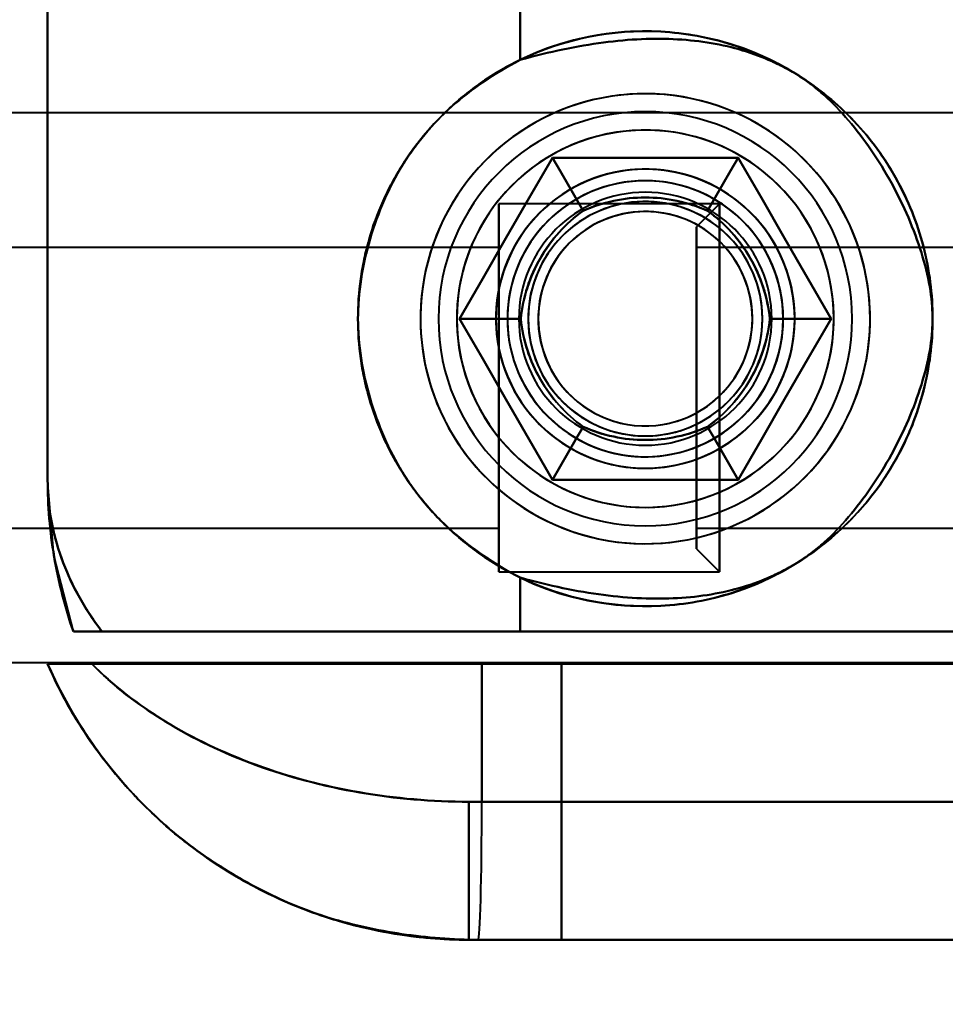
# Model space of a CAD drawing. Header units: millimetres. Extents: x -1321 to 1388, y -120 to 1267.
# Tile 22 of 88: x -445 to -425, y 250 to 271. Entities that reach past the tile are written whole.
import ezdxf

# ---------------------------------------------------------------- set-up
doc = ezdxf.new("R2010")
doc.units = ezdxf.units.MM
for name, color, linetype, lineweight in [('A-ANNO-DIMS', 211, 'Continuous', 30), ('A-ANNO-DIMS-20', 211, 'Continuous', 30), ('G-IMPT', 8, 'Continuous', 40)]:
    doc.layers.add(name, color=color, linetype=linetype, lineweight=lineweight)
doc.styles.add('Arial_1', font='arial.ttf', dxfattribs={"height": 60})
doc.dimstyles.new('Linéaire', dxfattribs={"dimscale": 304.8, "dimtxt": 61.215564, "dimasz": 0.131234, "dimexe": 0.131234, "dimexo": 0.131234, "dimgap": 0.131234, "dimtad": 1, "dimdec": 0, "dimzin": 0, "dimdsep": 46, "dimtxsty": 'Arial_1', "dimblk1": 'OBLIQUE', "dimblk2": 'OBLIQUE', "dimsah": 1, "dimcen": 0.09, "dimazin": 0, "dimtfac": 1, "dimtdec": 4, "dimtix": 1, "dimtmove": 0, "dimatfit": 3, "dimfxl": 1, "dimtvp": 1, "dimtfill": 1, "dimtolj": 1, "dimtzin": 0, "dimarcsym": 2})

# ---------------------------------------------------------------- blocks, each defined once
blk = doc.blocks.new('NEXA 1500 CALQUES_dwg-769064-Droite')
at = {"layer": 'G-IMPT'}
for p, q in [((-444.165, 271.672), (-444.165, 261.372)), ((-422.85, 269.347), (-455.5, 269.347)), ((-422.85, 269.347), (-455.5, 269.347)), ((-429.55, 267.372), (-434.35, 267.372)), ((-429.55, 267.372), (-434.35, 267.372)), ((-434.35, 267.372), (-434.35, 267.241)), ((-434.35, 267.372), (-434.35, 259.504)), ((-434.35, 267.372), (-434.35, 259.504)), ((-434.35, 259.372), (-434.35, 267.372)), ((-434.35, 259.372), (-434.35, 267.372)), ((-434.35, 259.372), (-434.35, 267.372)), ((-434.35, 259.372), (-434.35, 267.372)), ((-429.55, 267.372), (-430.05, 266.872)), ((-429.55, 267.372), (-430.05, 266.872)), ((-429.55, 259.504), (-429.55, 267.372)), ((-429.55, 263.372), (-429.55, 267.372)), ((-429.55, 267.372), (-429.55, 259.504)), ((-429.55, 267.372), (-429.55, 263.372)), ((-434.35, 267.241), (-434.35, 259.372)), ((-434.35, 267.241), (-434.35, 259.372)), ((-429.55, 263.372), (-429.55, 267.241)), ((-429.55, 259.372), (-429.55, 267.241)), ((-429.55, 267.241), (-429.55, 263.372)), ((-429.55, 267.241), (-429.55, 259.372)), ((-430.05, 259.987), (-430.05, 266.872)), ((-430.05, 259.987), (-430.05, 266.872)), ((-430.05, 266.872), (-430.05, 259.987)), ((-430.05, 266.872), (-430.05, 259.987)), ((-430.05, 259.872), (-430.05, 266.757)), ((-430.05, 259.872), (-430.05, 266.757)), ((-430.05, 266.757), (-430.05, 259.872)), ((-430.05, 266.757), (-430.05, 259.872)), ((-434.35, 266.422), (-451.05, 266.422)), ((-434.35, 266.422), (-451.05, 266.422)), ((-434.35, 266.422), (-434.35, 260.322)), ((-434.35, 266.422), (-434.35, 260.322)), ((-434.35, 266.422), (-434.35, 260.322)), ((-434.35, 266.422), (-434.35, 260.322)), ((-434.35, 260.422), (-434.35, 266.422)), ((-434.35, 266.322), (-434.35, 266.422)), ((-434.35, 260.422), (-434.35, 266.422)), ((-434.35, 260.322), (-434.35, 266.322)), ((-434.35, 260.322), (-434.35, 266.322)), ((-420.05, 266.422), (-430.05, 266.422)), ((-420.05, 266.422), (-430.05, 266.422)), ((-430.05, 262.597), (-430.05, 266.422)), ((-430.05, 262.597), (-430.05, 266.422)), ((-430.05, 266.422), (-430.05, 264.147)), ((-430.05, 266.422), (-430.05, 260.422)), ((-430.05, 266.322), (-430.05, 260.322)), ((-430.05, 266.322), (-430.05, 262.597)), ((-430.05, 260.322), (-430.05, 264.147)), ((-430.05, 260.322), (-430.05, 264.147)), ((-430.05, 264.147), (-430.05, 260.422)), ((-429.55, 259.372), (-429.55, 263.372)), ((-429.55, 259.504), (-429.55, 263.372)), ((-429.55, 263.372), (-429.55, 259.372)), ((-429.55, 263.372), (-429.55, 259.504)), ((-430.05, 262.597), (-430.05, 260.322)), ((-451.05, 260.322), (-434.35, 260.322)), ((-451.05, 260.322), (-434.35, 260.322)), ((-434.35, 260.322), (-434.35, 260.422)), ((-430.05, 260.322), (-420.05, 260.322)), ((-430.05, 260.322), (-420.05, 260.322)), ((-430.05, 259.872), (-429.55, 259.372)), ((-430.05, 259.872), (-429.55, 259.372)), ((-434.35, 259.504), (-434.35, 259.372)), ((-434.35, 259.372), (-429.55, 259.372)), ((-434.35, 259.372), (-429.55, 259.372)), ((-433.887, 258.072), (-442.984, 258.072)), ((-433.887, 258.072), (-442.984, 258.072)), ((-442.984, 258.072), (-433.887, 258.072)), ((-442.984, 258.072), (-433.887, 258.072)), ((-419.165, 258.072), (-433.887, 258.072)), ((-419.165, 258.072), (-433.887, 258.072)), ((-433.887, 258.072), (-419.165, 258.072)), ((-433.887, 258.072), (-419.165, 258.072)), ((-455.5, 257.397), (-422.85, 257.397)), ((-455.5, 257.397), (-422.85, 257.397)), ((-432.985, 257.372), (-444.165, 257.372)), ((-432.985, 257.372), (-444.165, 257.372)), ((-444.165, 257.372), (-432.985, 257.372)), ((-444.165, 257.372), (-432.985, 257.372)), ((-443.207, 257.372), (-434.721, 257.372)), ((-434.721, 257.372), (-443.207, 257.372)), ((-443.207, 257.372), (-434.721, 257.372)), ((-434.721, 257.372), (-443.207, 257.372)), ((-434.721, 257.372), (-417, 257.372)), ((-417, 257.372), (-434.721, 257.372)), ((-434.721, 257.372), (-417, 257.372)), ((-417, 257.372), (-434.721, 257.372)), ((-434.721, 254.372), (-435, 254.372)), ((-434.721, 254.372), (-435, 254.372)), ((-435, 251.372), (-435, 254.372)), ((-435, 254.372), (-434.721, 254.372)), ((-435, 251.372), (-435, 254.372)), ((-435, 254.372), (-434.721, 254.372)), ((-402.288, 254.372), (-434.721, 254.372)), ((-402.288, 254.372), (-434.721, 254.372)), ((-434.721, 254.372), (-402.288, 254.372)), ((-434.721, 254.372), (-402.288, 254.372)), ((-434.805, 251.372), (-435, 251.372)), ((-435, 251.372), (-434.805, 251.372)), ((-434.805, 251.372), (-435, 251.372)), ((-432.985, 251.372), (-435, 251.372)), ((-434.805, 251.372), (-435, 251.372)), ((-432.985, 251.372), (-435, 251.372)), ((-435, 251.372), (-432.985, 251.372)), ((-435, 251.372), (-434.805, 251.372)), ((-435, 251.372), (-432.985, 251.372)), ((-435, 251.372), (-434.805, 251.372)), ((-402, 251.372), (-434.805, 251.372)), ((-402, 251.372), (-434.805, 251.372)), ((-434.805, 251.372), (-402, 251.372)), ((-434.805, 251.372), (-402, 251.372))]:
    blk.add_line(p, q, dxfattribs=at)
at = {"layer": 'G-IMPT', "flags": 128}
for points in [[(-444.165, 261.372), (-444.165, 276.122), (-444.165, 290.872), (-444.165, 305.622), (-444.165, 320.372)], [(-444.165, 320.372), (-444.165, 305.622), (-444.165, 290.872), (-444.165, 276.122), (-444.165, 261.372)], [(-444.165, 320.372), (-444.165, 305.622), (-444.165, 290.872), (-444.165, 276.122), (-444.165, 261.372)], [(-444.165, 261.372), (-444.165, 276.122), (-444.165, 290.872), (-444.165, 305.622), (-444.165, 320.372)], [(-444.165, 271.672), (-444.165, 269.097), (-444.165, 266.522), (-444.165, 263.947), (-444.165, 261.372)], [(-444.165, 261.372), (-444.165, 263.947), (-444.165, 266.522), (-444.165, 269.097), (-444.165, 271.672)], [(-444.165, 261.372), (-444.165, 263.947), (-444.165, 266.522), (-444.165, 269.097), (-444.165, 271.672)], [(-444.165, 271.672), (-444.165, 269.097), (-444.165, 266.522), (-444.165, 263.947), (-444.165, 261.372)], [(-433.887, 270.499), (-433.887, 270.792), (-433.887, 271.085), (-433.887, 271.379), (-433.887, 271.672)], [(-433.887, 271.672), (-433.887, 271.379), (-433.887, 271.085), (-433.887, 270.792), (-433.887, 270.499)], [(-433.887, 270.499), (-433.887, 270.792), (-433.887, 271.085), (-433.887, 271.379), (-433.887, 271.672)], [(-433.887, 271.672), (-433.887, 271.379), (-433.887, 271.085), (-433.887, 270.792), (-433.887, 270.499)], [(-426.275, 264.872), (-426.279, 265.068), (-426.29, 265.263), (-426.31, 265.458), (-426.337, 265.651), (-426.372, 265.844), (-426.415, 266.035), (-426.465, 266.224), (-426.523, 266.411), (-426.588, 266.595), (-426.661, 266.777), (-426.741, 266.955), (-426.827, 267.131), (-426.921, 267.302), (-427.022, 267.47), (-427.129, 267.634), (-427.243, 267.793), (-427.362, 267.947), (-427.489, 268.097), (-427.62, 268.241), (-427.758, 268.38), (-427.901, 268.514), (-428.049, 268.642), (-428.202, 268.763), (-428.36, 268.878), (-428.523, 268.987), (-428.69, 269.09), (-428.86, 269.185), (-429.034, 269.274), (-429.212, 269.356), (-429.393, 269.43), (-429.577, 269.498), (-429.763, 269.557), (-429.951, 269.61), (-430.142, 269.654), (-430.334, 269.692), (-430.527, 269.721), (-430.722, 269.743), (-430.917, 269.756), (-431.112, 269.762), (-431.308, 269.761), (-431.503, 269.751), (-431.698, 269.734), (-431.892, 269.708), (-432.085, 269.675), (-432.276, 269.635), (-432.466, 269.587), (-432.653, 269.531), (-432.838, 269.468), (-433.021, 269.397), (-433.2, 269.319), (-433.376, 269.234), (-433.549, 269.142), (-433.718, 269.044), (-433.883, 268.938), (-434.043, 268.826), (-434.199, 268.708), (-434.35, 268.584), (-434.496, 268.453), (-434.636, 268.317), (-434.771, 268.176), (-434.901, 268.029), (-435.024, 267.877), (-435.141, 267.72), (-435.252, 267.559), (-435.356, 267.393), (-435.453, 267.224), (-435.544, 267.05), (-435.627, 266.874), (-435.704, 266.693), (-435.773, 266.511), (-435.835, 266.325), (-435.889, 266.137), (-435.936, 265.947), (-435.975, 265.755), (-436.007, 265.562), (-436.03, 265.368), (-436.046, 265.173), (-436.054, 264.978), (-436.056, 264.872)], [(-428.72, 269.108), (-428.891, 269.202), (-429.066, 269.289), (-429.245, 269.37), (-429.426, 269.443), (-429.61, 269.509), (-429.797, 269.567), (-429.986, 269.618), (-430.176, 269.662), (-430.369, 269.697), (-430.562, 269.725), (-430.757, 269.746), (-430.952, 269.758), (-431.148, 269.763), (-431.343, 269.759), (-431.538, 269.748), (-431.733, 269.73), (-431.927, 269.703), (-432.119, 269.669), (-432.311, 269.627), (-432.5, 269.577), (-432.687, 269.52), (-432.871, 269.455), (-433.053, 269.384), (-433.232, 269.304), (-433.408, 269.218), (-433.58, 269.125), (-433.748, 269.025), (-433.912, 268.918), (-434.072, 268.805), (-434.227, 268.686), (-434.377, 268.561), (-434.521, 268.429), (-434.661, 268.292), (-434.795, 268.15), (-434.923, 268.002), (-435.045, 267.849), (-435.161, 267.691), (-435.271, 267.529), (-435.374, 267.363), (-435.47, 267.193), (-435.559, 267.019), (-435.642, 266.841), (-435.717, 266.661), (-435.785, 266.477), (-435.845, 266.291), (-435.898, 266.103), (-435.944, 265.913), (-435.981, 265.721), (-436.011, 265.528), (-436.034, 265.333), (-436.048, 265.138), (-436.055, 264.943), (-436.054, 264.747), (-436.045, 264.552), (-436.028, 264.357), (-436.004, 264.163), (-435.972, 263.97), (-435.932, 263.778), (-435.884, 263.589), (-435.829, 263.401), (-435.766, 263.216), (-435.696, 263.033), (-435.619, 262.853), (-435.535, 262.677), (-435.444, 262.504), (-435.346, 262.334), (-435.241, 262.169), (-435.129, 262.009), (-435.012, 261.852), (-434.888, 261.701), (-434.758, 261.555), (-434.622, 261.414), (-434.481, 261.278), (-434.335, 261.148), (-434.184, 261.025), (-434.027, 260.907), (-433.866, 260.796), (-433.701, 260.691), (-433.61, 260.637)], [(-433.61, 260.637), (-433.439, 260.543), (-433.264, 260.455), (-433.086, 260.375), (-432.904, 260.302), (-432.72, 260.236), (-432.534, 260.177), (-432.345, 260.126), (-432.154, 260.083), (-431.962, 260.047), (-431.768, 260.019), (-431.574, 259.999), (-431.378, 259.987), (-431.183, 259.982), (-430.987, 259.985), (-430.792, 259.996), (-430.597, 260.015), (-430.403, 260.042), (-430.211, 260.076), (-430.02, 260.118), (-429.831, 260.168), (-429.644, 260.225), (-429.459, 260.289), (-429.277, 260.361), (-429.098, 260.44), (-428.922, 260.526), (-428.75, 260.62), (-428.582, 260.72), (-428.418, 260.826), (-428.259, 260.939), (-428.104, 261.059), (-427.954, 261.184), (-427.809, 261.315), (-427.669, 261.453), (-427.535, 261.595), (-427.407, 261.743), (-427.285, 261.896), (-427.169, 262.053), (-427.06, 262.215), (-426.957, 262.382), (-426.86, 262.552), (-426.771, 262.726), (-426.689, 262.903), (-426.613, 263.084), (-426.546, 263.267), (-426.485, 263.453), (-426.432, 263.642), (-426.387, 263.832), (-426.349, 264.024), (-426.319, 264.217), (-426.296, 264.411), (-426.282, 264.606), (-426.275, 264.802), (-426.276, 264.998), (-426.285, 265.193), (-426.302, 265.388), (-426.326, 265.582), (-426.359, 265.775), (-426.399, 265.966), (-426.446, 266.156), (-426.501, 266.344), (-426.564, 266.529), (-426.634, 266.712), (-426.711, 266.891), (-426.795, 267.068), (-426.887, 267.241), (-426.985, 267.41), (-427.09, 267.575), (-427.201, 267.736), (-427.319, 267.892), (-427.442, 268.044), (-427.572, 268.19), (-427.708, 268.331), (-427.849, 268.467), (-427.995, 268.596), (-428.147, 268.72), (-428.303, 268.838), (-428.464, 268.949), (-428.629, 269.054), (-428.72, 269.108)], [(-433.186, 268.372), (-433.691, 267.497), (-434.196, 266.622), (-434.701, 265.747), (-435.207, 264.872)], [(-435.207, 264.872), (-434.701, 265.747), (-434.196, 266.622), (-433.691, 267.497), (-433.186, 268.372)], [(-435.207, 264.872), (-434.701, 265.747), (-434.196, 266.622), (-433.691, 267.497), (-433.186, 268.372)], [(-433.186, 268.372), (-433.691, 267.497), (-434.196, 266.622), (-434.701, 265.747), (-435.207, 264.872)], [(-433.186, 268.372), (-433.691, 267.497), (-434.196, 266.622), (-434.701, 265.747), (-435.207, 264.872)], [(-435.207, 264.872), (-434.701, 265.747), (-434.196, 266.622), (-433.691, 267.497), (-433.186, 268.372)], [(-433.186, 268.372), (-433.691, 267.497), (-434.196, 266.622), (-434.701, 265.747), (-435.207, 264.872)], [(-435.207, 264.872), (-434.701, 265.747), (-434.196, 266.622), (-433.691, 267.497), (-433.186, 268.372)], [(-435.207, 264.872), (-434.701, 265.747), (-434.196, 266.622), (-433.691, 267.497), (-433.186, 268.372)], [(-433.186, 268.372), (-433.691, 267.497), (-434.196, 266.622), (-434.701, 265.747), (-435.207, 264.872)], [(-435.207, 264.872), (-434.701, 265.747), (-434.196, 266.622), (-433.691, 267.497), (-433.186, 268.372)], [(-433.186, 268.372), (-433.691, 267.497), (-434.196, 266.622), (-434.701, 265.747), (-435.207, 264.872)], [(-429.144, 268.372), (-430.155, 268.372), (-431.165, 268.372), (-432.176, 268.372), (-433.186, 268.372)], [(-433.186, 268.372), (-433.019, 268.084), (-432.853, 267.795), (-432.686, 267.507), (-432.52, 267.218)], [(-432.52, 267.218), (-432.686, 267.507), (-432.853, 267.795), (-433.019, 268.084), (-433.186, 268.372)], [(-433.186, 268.372), (-433.019, 268.084), (-432.853, 267.795), (-432.686, 267.507), (-432.52, 267.218)], [(-432.52, 267.218), (-432.686, 267.507), (-432.853, 267.795), (-433.019, 268.084), (-433.186, 268.372)], [(-433.186, 268.372), (-432.176, 268.372), (-431.165, 268.372), (-430.155, 268.372), (-429.144, 268.372)], [(-433.186, 268.372), (-432.176, 268.372), (-431.165, 268.372), (-430.155, 268.372), (-429.144, 268.372)], [(-429.144, 268.372), (-430.155, 268.372), (-431.165, 268.372), (-432.176, 268.372), (-433.186, 268.372)], [(-429.144, 268.372), (-430.155, 268.372), (-431.165, 268.372), (-432.176, 268.372), (-433.186, 268.372)], [(-433.186, 268.372), (-432.176, 268.372), (-431.165, 268.372), (-430.155, 268.372), (-429.144, 268.372)], [(-429.144, 268.372), (-430.155, 268.372), (-431.165, 268.372), (-432.176, 268.372), (-433.186, 268.372)], [(-433.186, 268.372), (-432.176, 268.372), (-431.165, 268.372), (-430.155, 268.372), (-429.144, 268.372)], [(-433.186, 268.372), (-432.176, 268.372), (-431.165, 268.372), (-430.155, 268.372), (-429.144, 268.372)], [(-429.144, 268.372), (-430.155, 268.372), (-431.165, 268.372), (-432.176, 268.372), (-433.186, 268.372)], [(-433.186, 268.372), (-432.176, 268.372), (-431.165, 268.372), (-430.155, 268.372), (-429.144, 268.372)], [(-429.144, 268.372), (-430.155, 268.372), (-431.165, 268.372), (-432.176, 268.372), (-433.186, 268.372)], [(-429.144, 268.372), (-429.311, 268.084), (-429.478, 267.795), (-429.644, 267.507), (-429.811, 267.218)], [(-429.811, 267.218), (-429.644, 267.507), (-429.478, 267.795), (-429.311, 268.084), (-429.144, 268.372)], [(-429.144, 268.372), (-429.311, 268.084), (-429.478, 267.795), (-429.644, 267.507), (-429.811, 267.218)], [(-429.811, 267.218), (-429.644, 267.507), (-429.478, 267.795), (-429.311, 268.084), (-429.144, 268.372)], [(-427.124, 264.872), (-427.629, 265.747), (-428.134, 266.622), (-428.639, 267.497), (-429.144, 268.372)], [(-429.144, 268.372), (-428.639, 267.497), (-428.134, 266.622), (-427.629, 265.747), (-427.124, 264.872)], [(-429.144, 268.372), (-428.639, 267.497), (-428.134, 266.622), (-427.629, 265.747), (-427.124, 264.872)], [(-427.124, 264.872), (-427.629, 265.747), (-428.134, 266.622), (-428.639, 267.497), (-429.144, 268.372)], [(-427.124, 264.872), (-427.629, 265.747), (-428.134, 266.622), (-428.639, 267.497), (-429.144, 268.372)], [(-429.144, 268.372), (-428.639, 267.497), (-428.134, 266.622), (-427.629, 265.747), (-427.124, 264.872)], [(-427.124, 264.872), (-427.629, 265.747), (-428.134, 266.622), (-428.639, 267.497), (-429.144, 268.372)], [(-429.144, 268.372), (-428.639, 267.497), (-428.134, 266.622), (-427.629, 265.747), (-427.124, 264.872)], [(-429.144, 268.372), (-428.639, 267.497), (-428.134, 266.622), (-427.629, 265.747), (-427.124, 264.872)], [(-427.124, 264.872), (-427.629, 265.747), (-428.134, 266.622), (-428.639, 267.497), (-429.144, 268.372)], [(-429.144, 268.372), (-428.639, 267.497), (-428.134, 266.622), (-427.629, 265.747), (-427.124, 264.872)], [(-427.124, 264.872), (-427.629, 265.747), (-428.134, 266.622), (-428.639, 267.497), (-429.144, 268.372)], [(-436.056, 264.872), (-436.052, 264.677), (-436.04, 264.481), (-436.02, 264.287), (-435.993, 264.093), (-435.958, 263.901), (-435.915, 263.71), (-435.865, 263.521), (-435.807, 263.334), (-435.742, 263.15), (-435.67, 262.968), (-435.59, 262.789), (-435.503, 262.614), (-435.409, 262.442), (-435.309, 262.275), (-435.201, 262.111), (-435.088, 261.952), (-434.968, 261.797), (-434.842, 261.648), (-434.71, 261.503), (-434.572, 261.364), (-434.429, 261.231), (-434.281, 261.103), (-434.128, 260.981), (-433.97, 260.866), (-433.807, 260.757), (-433.641, 260.655), (-433.47, 260.559), (-433.296, 260.47), (-433.118, 260.389), (-432.937, 260.314), (-432.754, 260.247), (-432.567, 260.187), (-432.379, 260.135), (-432.188, 260.09), (-431.996, 260.053), (-431.803, 260.024), (-431.609, 260.002), (-431.413, 259.988), (-431.218, 259.982), (-431.022, 259.984), (-430.827, 259.994), (-430.632, 260.011), (-430.438, 260.036), (-430.245, 260.069), (-430.054, 260.11), (-429.864, 260.158), (-429.677, 260.214), (-429.492, 260.277), (-429.309, 260.348), (-429.13, 260.425), (-428.954, 260.51), (-428.781, 260.602), (-428.612, 260.701), (-428.448, 260.806), (-428.287, 260.918), (-428.131, 261.037), (-427.98, 261.161), (-427.834, 261.291), (-427.694, 261.427), (-427.559, 261.569), (-427.43, 261.716), (-427.307, 261.868), (-427.189, 262.024), (-427.079, 262.186), (-426.975, 262.351), (-426.877, 262.521), (-426.787, 262.694), (-426.703, 262.871), (-426.626, 263.051), (-426.557, 263.234), (-426.495, 263.42), (-426.441, 263.608), (-426.394, 263.797), (-426.355, 263.989), (-426.324, 264.182), (-426.3, 264.376), (-426.284, 264.571), (-426.276, 264.767), (-426.275, 264.872)], [(-433.874, 264.872), (-434.207, 264.872), (-434.54, 264.872), (-434.873, 264.872), (-435.207, 264.872)], [(-435.207, 264.872), (-434.701, 263.997), (-434.196, 263.122), (-433.691, 262.247), (-433.186, 261.372)], [(-435.207, 264.872), (-434.873, 264.872), (-434.54, 264.872), (-434.207, 264.872), (-433.874, 264.872)], [(-433.186, 261.372), (-433.691, 262.247), (-434.196, 263.122), (-434.701, 263.997), (-435.207, 264.872)], [(-435.207, 264.872), (-434.873, 264.872), (-434.54, 264.872), (-434.207, 264.872), (-433.874, 264.872)], [(-433.874, 264.872), (-434.207, 264.872), (-434.54, 264.872), (-434.873, 264.872), (-435.207, 264.872)], [(-433.186, 261.372), (-433.691, 262.247), (-434.196, 263.122), (-434.701, 263.997), (-435.207, 264.872)], [(-435.207, 264.872), (-434.701, 263.997), (-434.196, 263.122), (-433.691, 262.247), (-433.186, 261.372)], [(-435.207, 264.872), (-434.701, 263.997), (-434.196, 263.122), (-433.691, 262.247), (-433.186, 261.372)], [(-433.186, 261.372), (-433.691, 262.247), (-434.196, 263.122), (-434.701, 263.997), (-435.207, 264.872)], [(-435.207, 264.872), (-434.701, 263.997), (-434.196, 263.122), (-433.691, 262.247), (-433.186, 261.372)], [(-433.186, 261.372), (-433.691, 262.247), (-434.196, 263.122), (-434.701, 263.997), (-435.207, 264.872)], [(-433.186, 261.372), (-433.691, 262.247), (-434.196, 263.122), (-434.701, 263.997), (-435.207, 264.872)], [(-435.207, 264.872), (-434.701, 263.997), (-434.196, 263.122), (-433.691, 262.247), (-433.186, 261.372)], [(-433.186, 261.372), (-433.691, 262.247), (-434.196, 263.122), (-434.701, 263.997), (-435.207, 264.872)], [(-435.207, 264.872), (-434.701, 263.997), (-434.196, 263.122), (-433.691, 262.247), (-433.186, 261.372)], [(-429.144, 261.372), (-428.639, 262.247), (-428.134, 263.122), (-427.629, 263.997), (-427.124, 264.872)], [(-427.124, 264.872), (-427.629, 263.997), (-428.134, 263.122), (-428.639, 262.247), (-429.144, 261.372)], [(-427.124, 264.872), (-427.629, 263.997), (-428.134, 263.122), (-428.639, 262.247), (-429.144, 261.372)], [(-429.144, 261.372), (-428.639, 262.247), (-428.134, 263.122), (-427.629, 263.997), (-427.124, 264.872)], [(-429.144, 261.372), (-428.639, 262.247), (-428.134, 263.122), (-427.629, 263.997), (-427.124, 264.872)], [(-427.124, 264.872), (-427.629, 263.997), (-428.134, 263.122), (-428.639, 262.247), (-429.144, 261.372)], [(-429.144, 261.372), (-428.639, 262.247), (-428.134, 263.122), (-427.629, 263.997), (-427.124, 264.872)], [(-427.124, 264.872), (-427.629, 263.997), (-428.134, 263.122), (-428.639, 262.247), (-429.144, 261.372)], [(-427.124, 264.872), (-427.629, 263.997), (-428.134, 263.122), (-428.639, 262.247), (-429.144, 261.372)], [(-429.144, 261.372), (-428.639, 262.247), (-428.134, 263.122), (-427.629, 263.997), (-427.124, 264.872)], [(-427.124, 264.872), (-427.629, 263.997), (-428.134, 263.122), (-428.639, 262.247), (-429.144, 261.372)], [(-429.144, 261.372), (-428.639, 262.247), (-428.134, 263.122), (-427.629, 263.997), (-427.124, 264.872)], [(-427.124, 264.872), (-427.457, 264.872), (-427.79, 264.872), (-428.123, 264.872), (-428.456, 264.872)], [(-428.456, 264.872), (-428.123, 264.872), (-427.79, 264.872), (-427.457, 264.872), (-427.124, 264.872)], [(-427.124, 264.872), (-427.457, 264.872), (-427.79, 264.872), (-428.123, 264.872), (-428.456, 264.872)], [(-428.456, 264.872), (-428.123, 264.872), (-427.79, 264.872), (-427.457, 264.872), (-427.124, 264.872)], [(-433.186, 261.372), (-433.019, 261.661), (-432.853, 261.949), (-432.686, 262.238), (-432.52, 262.526)], [(-432.52, 262.526), (-432.686, 262.238), (-432.853, 261.949), (-433.019, 261.661), (-433.186, 261.372)], [(-432.52, 262.526), (-432.686, 262.238), (-432.853, 261.949), (-433.019, 261.661), (-433.186, 261.372)], [(-433.186, 261.372), (-433.019, 261.661), (-432.853, 261.949), (-432.686, 262.238), (-432.52, 262.526)], [(-429.144, 261.372), (-429.311, 261.661), (-429.478, 261.949), (-429.644, 262.238), (-429.811, 262.526)], [(-429.811, 262.526), (-429.644, 262.238), (-429.478, 261.949), (-429.311, 261.661), (-429.144, 261.372)], [(-429.144, 261.372), (-429.311, 261.661), (-429.478, 261.949), (-429.644, 262.238), (-429.811, 262.526)], [(-429.811, 262.526), (-429.644, 262.238), (-429.478, 261.949), (-429.311, 261.661), (-429.144, 261.372)], [(-443.604, 258.072), (-444.028, 259.729), (-444.165, 261.372)], [(-433.186, 261.372), (-432.176, 261.372), (-431.165, 261.372), (-430.155, 261.372), (-429.144, 261.372)], [(-429.144, 261.372), (-430.155, 261.372), (-431.165, 261.372), (-432.176, 261.372), (-433.186, 261.372)], [(-429.144, 261.372), (-430.155, 261.372), (-431.165, 261.372), (-432.176, 261.372), (-433.186, 261.372)], [(-433.186, 261.372), (-432.176, 261.372), (-431.165, 261.372), (-430.155, 261.372), (-429.144, 261.372)], [(-433.186, 261.372), (-432.176, 261.372), (-431.165, 261.372), (-430.155, 261.372), (-429.144, 261.372)], [(-429.144, 261.372), (-430.155, 261.372), (-431.165, 261.372), (-432.176, 261.372), (-433.186, 261.372)], [(-433.186, 261.372), (-432.176, 261.372), (-431.165, 261.372), (-430.155, 261.372), (-429.144, 261.372)], [(-429.144, 261.372), (-430.155, 261.372), (-431.165, 261.372), (-432.176, 261.372), (-433.186, 261.372)], [(-429.144, 261.372), (-430.155, 261.372), (-431.165, 261.372), (-432.176, 261.372), (-433.186, 261.372)], [(-433.186, 261.372), (-432.176, 261.372), (-431.165, 261.372), (-430.155, 261.372), (-429.144, 261.372)], [(-429.144, 261.372), (-430.155, 261.372), (-431.165, 261.372), (-432.176, 261.372), (-433.186, 261.372)], [(-433.186, 261.372), (-432.176, 261.372), (-431.165, 261.372), (-430.155, 261.372), (-429.144, 261.372)], [(-433.887, 258.072), (-433.887, 258.366), (-433.887, 258.659), (-433.887, 258.953), (-433.887, 259.246)], [(-433.887, 259.246), (-433.887, 258.953), (-433.887, 258.659), (-433.887, 258.366), (-433.887, 258.072)], [(-433.887, 258.072), (-433.887, 258.366), (-433.887, 258.659), (-433.887, 258.953), (-433.887, 259.246)], [(-433.887, 259.246), (-433.887, 258.953), (-433.887, 258.659), (-433.887, 258.366), (-433.887, 258.072)], [(-443.605, 258.072), (-438.329, 258.072), (-433.052, 258.072), (-427.776, 258.072), (-422.5, 258.072)], [(-422.5, 258.072), (-427.776, 258.072), (-433.052, 258.072), (-438.329, 258.072), (-443.605, 258.072)], [(-422.5, 258.072), (-427.776, 258.072), (-433.052, 258.072), (-438.329, 258.072), (-443.605, 258.072)], [(-443.605, 258.072), (-438.329, 258.072), (-433.052, 258.072), (-427.776, 258.072), (-422.5, 258.072)], [(-434.721, 254.372), (-434.721, 255.122), (-434.721, 255.872), (-434.721, 256.622), (-434.721, 257.372)], [(-434.721, 257.372), (-434.721, 256.622), (-434.721, 255.872), (-434.721, 255.122), (-434.721, 254.372)], [(-434.721, 254.372), (-434.721, 255.122), (-434.721, 255.872), (-434.721, 256.622), (-434.721, 257.372)], [(-434.721, 257.372), (-434.721, 256.622), (-434.721, 255.872), (-434.721, 255.122), (-434.721, 254.372)], [(-432.985, 257.372), (-428.988, 257.372), (-424.992, 257.372), (-420.996, 257.372), (-417, 257.372)], [(-417, 257.372), (-420.996, 257.372), (-424.992, 257.372), (-428.988, 257.372), (-432.985, 257.372)], [(-417, 257.372), (-420.996, 257.372), (-424.992, 257.372), (-428.988, 257.372), (-432.985, 257.372)], [(-432.985, 257.372), (-432.985, 255.872), (-432.985, 254.372), (-432.985, 252.872), (-432.985, 251.372)], [(-432.985, 251.372), (-432.985, 252.872), (-432.985, 254.372), (-432.985, 255.872), (-432.985, 257.372)], [(-432.985, 251.372), (-432.985, 252.872), (-432.985, 254.372), (-432.985, 255.872), (-432.985, 257.372)], [(-432.985, 257.372), (-428.988, 257.372), (-424.992, 257.372), (-420.996, 257.372), (-417, 257.372)], [(-432.985, 257.372), (-432.985, 255.872), (-432.985, 254.372), (-432.985, 252.872), (-432.985, 251.372)], [(-402, 251.372), (-416.569, 251.372), (-431.182, 251.372), (-434.805, 251.372)], [(-434.805, 251.372), (-420.183, 251.372), (-405.601, 251.372), (-402, 251.372)], [(-432.985, 251.372), (-427.238, 251.372), (-421.492, 251.372), (-415.746, 251.372), (-410, 251.372)], [(-410, 251.372), (-415.746, 251.372), (-421.492, 251.372), (-427.238, 251.372), (-432.985, 251.372)], [(-410, 251.372), (-415.746, 251.372), (-421.492, 251.372), (-427.238, 251.372), (-432.985, 251.372)], [(-432.985, 251.372), (-427.238, 251.372), (-421.492, 251.372), (-415.746, 251.372), (-410, 251.372)]]:
    blk.add_lwpolyline(points, dxfattribs=at)
at = {"layer": 'G-IMPT'}
for centre, radius, start, end in [((-431.165, 264.872), 6.25, 0, 180), ((-431.165, 264.872), 6.25, 0, 180), ((-431.165, 264.872), 6.25, 360, 180), ((-431.165, 264.872), 6.25, 0, 180), ((-431.165, 264.872), 4.5, 360, 180), ((-431.165, 264.872), 4.5, 90, 270), ((-431.165, 264.872), 4.5, 360, 180), ((-431.165, 264.872), 4.5, 360, 180), ((-431.165, 264.872), 4.5, 0, 180), ((-431.165, 264.872), 4.5, 360, 180), ((-431.165, 264.872), 4.5, 360, 180), ((-431.165, 264.872), 4.5, 0, 180), ((-431.165, 264.872), 4.5, 270, 90), ((-431.165, 264.872), 4.1, 60, 240), ((-431.165, 264.872), 4.1, 60, 240), ((-431.165, 264.872), 4.1, 90, 180), ((-431.165, 264.872), 4.1, 90, 180), ((-431.165, 264.872), 4.1, 0, 90), ((-431.165, 264.872), 4.1, 0, 90), ((-431.165, 264.872), 4.1, 330, 60), ((-431.165, 264.872), 4.1, 330, 60), ((-431.165, 264.872), 3.25, 90, 270), ((-431.165, 264.872), 3.25, 60, 180), ((-431.165, 264.872), 3.25, 60, 240), ((-431.165, 264.872), 3.25, 90, 180), ((-431.165, 264.872), 3.25, 0, 180), ((-431.165, 264.872), 3.25, 360, 180), ((-431.165, 264.872), 3.25, 0, 180), ((-431.165, 264.872), 3.25, 330, 150), ((-431.165, 264.872), 3.25, 270, 90), ((-431.165, 264.872), 3.25, 0, 90), ((-431.165, 264.872), 3, 60, 240), ((-431.165, 264.872), 3, 0, 180), ((-431.165, 264.872), 3, 90, 270), ((-431.165, 264.872), 3, 90, 180), ((-431.165, 264.872), 3, 90, 270), ((-431.165, 264.872), 3, 330, 150), ((-431.165, 264.872), 3, 330, 150), ((-431.165, 264.872), 3, 330, 150), ((-431.165, 264.872), 3, 270, 90), ((-431.165, 264.872), 3, 270, 90), ((-431.165, 264.872), 3, 270, 90), ((-431.165, 264.872), 2.75, 0, 180), ((-431.165, 264.872), 2.75, 0, 180), ((-431.165, 264.872), 2.75, 0, 180), ((-431.165, 264.872), 2.75, 0, 180), ((-431.165, 264.872), 2.75, 0, 180), ((-431.165, 264.872), 2.75, 0, 180), ((-431.165, 264.872), 2.75, 0, 180), ((-431.165, 264.872), 2.75, 0, 180), ((-431.165, 264.872), 3.25, 240, 60), ((-431.165, 264.872), 3.25, 330, 60), ((-431.165, 264.872), 2.548, 60, 240), ((-431.165, 264.872), 2.548, 360, 180), ((-431.165, 264.872), 2.548, 60, 240), ((-431.165, 264.872), 2.548, 60, 240), ((-431.165, 264.872), 2.548, 360, 180), ((-431.165, 264.872), 2.548, 360, 180), ((-431.165, 264.872), 2.548, 60, 240), ((-431.165, 264.872), 2.548, 360, 180), ((-431.165, 264.872), 3, 240, 60), ((-431.165, 264.872), 2.33, 95.716, 275.716), ((-431.165, 264.872), 2.33, 95.716, 275.716), ((-431.165, 264.872), 2.33, 95.716, 275.716), ((-431.165, 264.872), 2.33, 95.716, 275.716), ((-431.165, 264.872), 2.33, 324.284, 144.284), ((-431.165, 264.872), 2.33, 324.284, 144.284), ((-431.165, 264.872), 2.33, 324.284, 144.284), ((-431.165, 264.872), 2.33, 324.284, 144.284), ((-431.165, 264.872), 2.33, 275.716, 95.716), ((-431.165, 264.872), 2.33, 275.716, 95.716), ((-431.165, 264.872), 2.33, 275.716, 95.716), ((-431.165, 264.872), 2.33, 275.716, 95.716), ((-431.165, 264.872), 2.548, 240, 60), ((-431.165, 264.872), 2.548, 240, 60), ((-431.165, 264.872), 2.548, 240, 60), ((-431.165, 264.872), 2.548, 240, 60), ((-431.165, 264.872), 3.25, 150, 330), ((-431.165, 264.872), 3, 150, 330), ((-431.165, 264.872), 3, 150, 240), ((-431.165, 264.872), 3, 150, 330), ((-431.165, 264.872), 2.33, 144.284, 324.284), ((-431.165, 264.872), 2.33, 144.284, 324.284), ((-431.165, 264.872), 2.33, 144.284, 324.284), ((-431.165, 264.872), 2.33, 144.284, 324.284), ((-431.165, 264.872), 6.25, 180, 360), ((-431.165, 264.872), 6.25, 180, 0), ((-431.165, 264.872), 6.25, 180, 360), ((-431.165, 264.872), 6.25, 180, 0), ((-431.165, 264.872), 4.5, 180, 0), ((-431.165, 264.872), 4.5, 180, 0), ((-431.165, 264.872), 4.5, 180, 360), ((-431.165, 264.872), 4.5, 180, 360), ((-431.165, 264.872), 4.5, 180, 270), ((-431.165, 264.872), 4.5, 180, 360), ((-431.165, 264.872), 4.5, 180, 0), ((-431.165, 264.872), 4.1, 180, 360), ((-431.165, 264.872), 4.1, 180, 360), ((-431.165, 264.872), 3.25, 180, 240), ((-431.165, 264.872), 3.25, 180, 0), ((-431.165, 264.872), 3.25, 180, 0), ((-431.165, 264.872), 3.25, 180, 360), ((-431.165, 264.872), 3.25, 180, 0), ((-431.165, 264.872), 3, 180, 360), ((-431.165, 264.872), 3, 180, 270), ((-431.165, 264.872), 2.75, 180, 0), ((-431.165, 264.872), 2.75, 180, 0), ((-431.165, 264.872), 2.75, 180, 0), ((-431.165, 264.872), 2.75, 180, 0), ((-431.165, 264.872), 2.75, 180, 0), ((-431.165, 264.872), 2.75, 180, 0), ((-431.165, 264.872), 2.75, 180, 360), ((-431.165, 264.872), 2.75, 180, 0), ((-431.165, 264.872), 2.548, 180, 0), ((-431.165, 264.872), 2.548, 180, 360), ((-431.165, 264.872), 2.548, 180, 360), ((-431.165, 264.872), 2.548, 180, 0), ((-431.165, 264.872), 4.5, 270, 360), ((-431.165, 264.872), 3, 240, 330), ((-431.165, 264.872), 3.25, 240, 330), ((-431.165, 264.872), 4.1, 240, 330), ((-431.165, 264.872), 4.1, 240, 330), ((-434.165, 261.372), 10, 180, 199.2688), ((-434.165, 261.372), 10, 180, 199.2688), ((-434.165, 261.372), 10, 180, 199.2688), ((-434.165, 261.372), 10, 180, 199.2688)]:
    blk.add_arc(centre, radius, start, end, dxfattribs=at)
blk.add_ellipse((-434.805, 254.372), major_axis=(0, 3), ratio=0.027856, start_param=3.141593, end_param=4.712389, dxfattribs=at)
blk.add_ellipse((-434.805, 254.372), major_axis=(0, 3), ratio=0.027856, start_param=3.141593, end_param=4.712389, dxfattribs=at)
blk.add_ellipse((-434.805, 254.372), major_axis=(0, 3), ratio=0.027856, start_param=3.141593, end_param=4.712389, dxfattribs=at)
blk.add_ellipse((-434.805, 254.372), major_axis=(0, 3), ratio=0.027856, start_param=3.141593, end_param=4.712389, dxfattribs=at)
for points, knots in [([(-433.887, 270.499), (-432.946, 270.954), (-431.356, 271.278), (-429.245, 270.892), (-427.787, 270.21), (-426.576, 269.21), (-425.646, 267.944), (-425.051, 266.464), (-424.915, 265.404), (-424.915, 264.872)], [0, 0, 0, 0, 0.25, 0.375, 0.5, 0.625, 0.75, 0.875, 1, 1, 1, 1]), ([(-424.915, 264.872), (-424.915, 265.404), (-425.051, 266.464), (-425.646, 267.944), (-426.576, 269.21), (-427.787, 270.21), (-429.245, 270.892), (-431.356, 271.278), (-432.946, 270.954), (-433.887, 270.499)], [0, 0, 0, 0, 0.125, 0.25, 0.375, 0.5, 0.625, 0.75, 1, 1, 1, 1]), ([(-433.887, 259.246), (-433.251, 259.069), (-432.045, 258.817), (-430.701, 258.76), (-429.724, 258.868), (-429.041, 259.027), (-428.512, 259.223), (-428.113, 259.42), (-427.828, 259.584), (-427.55, 259.777), (-427.182, 260.085), (-426.559, 260.731), (-425.924, 261.663), (-425.429, 262.673), (-425.143, 263.438), (-424.96, 264.19), (-424.893, 264.872), (-424.96, 265.555), (-425.143, 266.307), (-425.429, 267.072), (-425.924, 268.082), (-426.559, 269.014), (-427.182, 269.66), (-427.55, 269.967), (-427.828, 270.161), (-428.113, 270.325), (-428.512, 270.521), (-429.041, 270.717), (-429.724, 270.876), (-430.701, 270.985), (-432.045, 270.928), (-433.251, 270.676), (-433.887, 270.499)], [0, 0, 0, 0, 0.0625, 0.125, 0.15625, 0.1875, 0.21875, 0.234375, 0.25, 0.265625, 0.28125, 0.3125, 0.375, 0.40625, 0.4375, 0.46875, 0.5, 0.53125, 0.5625, 0.59375, 0.625, 0.6875, 0.71875, 0.734375, 0.75, 0.765625, 0.78125, 0.8125, 0.84375, 0.875, 0.9375, 1, 1, 1, 1]), ([(-433.887, 270.499), (-433.251, 270.676), (-432.045, 270.928), (-430.701, 270.985), (-429.724, 270.876), (-429.041, 270.717), (-428.512, 270.521), (-428.113, 270.325), (-427.828, 270.161), (-427.55, 269.967), (-427.182, 269.66), (-426.559, 269.014), (-425.924, 268.082), (-425.429, 267.072), (-425.143, 266.307), (-424.96, 265.555), (-424.893, 264.872), (-424.96, 264.19), (-425.143, 263.438), (-425.429, 262.673), (-425.924, 261.663), (-426.559, 260.731), (-427.182, 260.085), (-427.55, 259.777), (-427.828, 259.584), (-428.113, 259.42), (-428.512, 259.223), (-429.041, 259.027), (-429.724, 258.868), (-430.701, 258.76), (-432.045, 258.817), (-433.251, 259.069), (-433.887, 259.246)], [0, 0, 0, 0, 0.0625, 0.125, 0.15625, 0.1875, 0.21875, 0.234375, 0.25, 0.265625, 0.28125, 0.3125, 0.375, 0.40625, 0.4375, 0.46875, 0.5, 0.53125, 0.5625, 0.59375, 0.625, 0.6875, 0.71875, 0.734375, 0.75, 0.765625, 0.78125, 0.8125, 0.84375, 0.875, 0.9375, 1, 1, 1, 1]), ([(-437.415, 264.872), (-437.415, 265.16), (-437.385, 265.594), (-437.285, 266.168), (-437.144, 266.735), (-436.939, 267.297), (-436.676, 267.832), (-436.453, 268.214), (-436.209, 268.572), (-435.943, 268.909), (-435.656, 269.226), (-435.345, 269.526), (-435.009, 269.807), (-434.536, 270.15), (-434.153, 270.37), (-433.887, 270.499)], [0, 0, 0, 0, 0.125, 0.1875, 0.25, 0.375, 0.4375, 0.5, 0.5625, 0.625, 0.6875, 0.75, 0.8125, 0.875, 1, 1, 1, 1]), ([(-433.887, 270.499), (-434.153, 270.37), (-434.536, 270.149), (-435.01, 269.806), (-435.345, 269.526), (-435.656, 269.226), (-435.943, 268.909), (-436.208, 268.573), (-436.452, 268.215), (-436.675, 267.833), (-436.939, 267.298), (-437.143, 266.736), (-437.284, 266.168), (-437.385, 265.594), (-437.415, 265.16), (-437.415, 264.872)], [0, 0, 0, 0, 0.125, 0.1875, 0.25, 0.3125, 0.375, 0.4375, 0.5, 0.5625, 0.625, 0.75, 0.8125, 0.875, 1, 1, 1, 1]), ([(-433.887, 270.499), (-434.448, 270.204), (-435.192, 269.698), (-435.979, 268.889), (-436.463, 268.225), (-436.86, 267.464), (-437.168, 266.613), (-437.367, 265.727), (-437.439, 264.873), (-437.367, 264.02), (-437.101, 262.835), (-436.623, 261.738), (-435.979, 260.855), (-435.192, 260.046), (-434.448, 259.54), (-433.887, 259.246)], [0, 0, 0, 0, 0.125, 0.1875, 0.25, 0.3125, 0.375, 0.4375, 0.5, 0.5625, 0.625, 0.75, 0.8125, 0.875, 1, 1, 1, 1]), ([(-433.887, 259.246), (-434.448, 259.54), (-435.192, 260.047), (-435.979, 260.856), (-436.463, 261.519), (-436.86, 262.281), (-437.168, 263.132), (-437.367, 264.018), (-437.439, 264.871), (-437.367, 265.724), (-437.101, 266.909), (-436.623, 268.007), (-435.979, 268.889), (-435.192, 269.699), (-434.448, 270.205), (-433.887, 270.499)], [0, 0, 0, 0, 0.125, 0.1875, 0.25, 0.3125, 0.375, 0.4375, 0.5, 0.5625, 0.625, 0.75, 0.8125, 0.875, 1, 1, 1, 1]), ([(-433.887, 259.246), (-434.153, 259.375), (-434.536, 259.595), (-435.01, 259.938), (-435.345, 260.219), (-435.656, 260.518), (-435.943, 260.835), (-436.208, 261.172), (-436.452, 261.53), (-436.675, 261.912), (-436.939, 262.447), (-437.143, 263.009), (-437.284, 263.576), (-437.385, 264.151), (-437.415, 264.585), (-437.415, 264.872)], [0, 0, 0, 0, 0.125, 0.1875, 0.25, 0.3125, 0.375, 0.4375, 0.5, 0.5625, 0.625, 0.75, 0.8125, 0.875, 1, 1, 1, 1]), ([(-437.415, 264.872), (-437.415, 264.585), (-437.385, 264.151), (-437.285, 263.577), (-437.144, 263.009), (-436.939, 262.448), (-436.676, 261.913), (-436.453, 261.531), (-436.209, 261.173), (-435.943, 260.836), (-435.656, 260.518), (-435.345, 260.218), (-435.009, 259.938), (-434.536, 259.595), (-434.153, 259.375), (-433.887, 259.246)], [0, 0, 0, 0, 0.125, 0.1875, 0.25, 0.375, 0.4375, 0.5, 0.5625, 0.625, 0.6875, 0.75, 0.8125, 0.875, 1, 1, 1, 1]), ([(-424.915, 264.872), (-424.915, 264.34), (-425.051, 263.281), (-425.646, 261.801), (-426.576, 260.535), (-427.787, 259.535), (-429.245, 258.852), (-431.356, 258.467), (-432.946, 258.791), (-433.887, 259.246)], [0, 0, 0, 0, 0.125, 0.25, 0.375, 0.5, 0.625, 0.75, 1, 1, 1, 1]), ([(-433.887, 259.246), (-432.946, 258.791), (-431.356, 258.467), (-429.245, 258.852), (-427.787, 259.535), (-426.576, 260.535), (-425.646, 261.801), (-425.051, 263.281), (-424.915, 264.34), (-424.915, 264.872)], [0, 0, 0, 0, 0.25, 0.375, 0.5, 0.625, 0.75, 0.875, 1, 1, 1, 1]), ([(-442.984, 258.072), (-443.37, 258.58), (-443.815, 259.384), (-444.115, 260.514), (-444.165, 261.085), (-444.165, 261.372)], [0, 0, 0, 0, 0.5, 0.75, 1, 1, 1, 1]), ([(-443.604, 258.073), (-443.788, 258.602), (-443.999, 259.419), (-444.141, 260.532), (-444.165, 261.092), (-444.165, 261.372)], [0, 0, 0, 0, 0.5, 0.75, 1, 1, 1, 1]), ([(-444.165, 261.372), (-444.165, 261.086), (-444.114, 260.513), (-443.813, 259.385), (-443.37, 258.577), (-442.984, 258.072)], [0, 0, 0, 0, 0.25, 0.5, 1, 1, 1, 1]), ([(-443.605, 258.072), (-443.79, 258.601), (-444, 259.418), (-444.142, 260.532), (-444.165, 261.092), (-444.165, 261.372)], [0, 0, 0, 0, 0.5, 0.75, 1, 1, 1, 1]), ([(-442.984, 258.072), (-443.37, 258.577), (-443.813, 259.385), (-444.114, 260.513), (-444.165, 261.086), (-444.165, 261.372)], [0, 0, 0, 0, 0.5, 0.75, 1, 1, 1, 1]), ([(-444.165, 261.372), (-444.165, 261.092), (-444.141, 260.532), (-443.999, 259.419), (-443.788, 258.602), (-443.604, 258.073)], [0, 0, 0, 0, 0.25, 0.5, 1, 1, 1, 1]), ([(-442.984, 258.072), (-443.082, 258.074), (-443.214, 258.072), (-443.354, 258.073), (-443.443, 258.072), (-443.513, 258.073), (-443.582, 258.073), (-443.603, 258.069), (-443.604, 258.072)], [0, 0, 0, 0, 0.25, 0.375, 0.5, 0.625, 0.75, 1, 1, 1, 1]), ([(-443.604, 258.072), (-443.603, 258.069), (-443.582, 258.073), (-443.513, 258.073), (-443.443, 258.072), (-443.354, 258.073), (-443.214, 258.072), (-443.082, 258.074), (-442.984, 258.072)], [0, 0, 0, 0, 0.25, 0.375, 0.5, 0.625, 0.75, 1, 1, 1, 1]), ([(-444.165, 257.372), (-444.164, 257.369), (-444.136, 257.372), (-444.063, 257.374), (-444.019, 257.373), (-443.968, 257.372), (-443.909, 257.372), (-443.843, 257.373), (-443.747, 257.372), (-443.556, 257.372), (-443.354, 257.375), (-443.206, 257.372)], [0, 0, 0, 0, 0.25, 0.3125, 0.375, 0.4375, 0.5, 0.5625, 0.625, 0.75, 1, 1, 1, 1]), ([(-443.206, 257.372), (-443.354, 257.375), (-443.556, 257.372), (-443.747, 257.372), (-443.843, 257.373), (-443.909, 257.372), (-443.968, 257.372), (-444.019, 257.373), (-444.063, 257.374), (-444.136, 257.372), (-444.164, 257.369), (-444.165, 257.372)], [0, 0, 0, 0, 0.25, 0.375, 0.4375, 0.5, 0.5625, 0.625, 0.6875, 0.75, 1, 1, 1, 1]), ([(-443.206, 257.372), (-443.506, 257.372), (-443.861, 257.372), (-444.12, 257.372), (-444.164, 257.372), (-444.165, 257.372)], [0, 0, 0, 0, 0.5, 0.75, 1, 1, 1, 1]), ([(-444.165, 257.372), (-444.164, 257.372), (-444.12, 257.372), (-443.861, 257.372), (-443.506, 257.372), (-443.206, 257.372)], [0, 0, 0, 0, 0.25, 0.5, 1, 1, 1, 1]), ([(-435, 251.372), (-435.564, 251.372), (-436.396, 251.444), (-437.457, 251.668), (-438.221, 251.894), (-438.957, 252.177), (-439.658, 252.513), (-440.316, 252.891), (-440.923, 253.305), (-441.471, 253.738), (-442.132, 254.339), (-442.863, 255.147), (-443.608, 256.228), (-443.997, 256.986), (-444.165, 257.372)], [0, 0, 0, 0, 0.125, 0.1875, 0.25, 0.3125, 0.375, 0.4375, 0.5, 0.5625, 0.625, 0.75, 0.875, 1, 1, 1, 1]), ([(-444.165, 257.372), (-443.779, 256.487), (-443.005, 255.244), (-441.651, 253.858), (-440.496, 252.976), (-439.226, 252.271), (-437.415, 251.584), (-435.966, 251.372), (-435, 251.372)], [0, 0, 0, 0, 0.25, 0.375, 0.5, 0.625, 0.75, 1, 1, 1, 1]), ([(-444.165, 257.372), (-443.996, 256.976), (-443.704, 256.402), (-443.237, 255.681), (-442.846, 255.163), (-442.423, 254.663), (-441.967, 254.183), (-441.47, 253.727), (-440.923, 253.306), (-440.316, 252.902), (-439.658, 252.517), (-438.955, 252.173), (-438.221, 251.893), (-437.459, 251.681), (-436.401, 251.467), (-435.568, 251.388), (-435, 251.372)], [0, 0, 0, 0, 0.125, 0.1875, 0.25, 0.3125, 0.375, 0.4375, 0.5, 0.5625, 0.625, 0.6875, 0.75, 0.8125, 0.875, 1, 1, 1, 1]), ([(-444.165, 257.372), (-443.997, 256.986), (-443.608, 256.228), (-442.863, 255.147), (-442.132, 254.339), (-441.471, 253.738), (-440.923, 253.305), (-440.316, 252.891), (-439.658, 252.513), (-438.957, 252.177), (-438.221, 251.894), (-437.457, 251.668), (-436.396, 251.444), (-435.564, 251.372), (-435, 251.372)], [0, 0, 0, 0, 0.125, 0.25, 0.375, 0.4375, 0.5, 0.5625, 0.625, 0.6875, 0.75, 0.8125, 0.875, 1, 1, 1, 1]), ([(-435, 251.372), (-435.966, 251.372), (-437.415, 251.584), (-439.226, 252.271), (-440.496, 252.976), (-441.651, 253.858), (-443.005, 255.244), (-443.779, 256.487), (-444.165, 257.372)], [0, 0, 0, 0, 0.25, 0.375, 0.5, 0.625, 0.75, 1, 1, 1, 1]), ([(-435, 251.372), (-435.568, 251.388), (-436.401, 251.467), (-437.459, 251.681), (-438.221, 251.893), (-438.955, 252.173), (-439.658, 252.517), (-440.316, 252.902), (-440.923, 253.306), (-441.47, 253.727), (-441.967, 254.183), (-442.423, 254.663), (-442.846, 255.163), (-443.237, 255.681), (-443.704, 256.402), (-443.996, 256.976), (-444.165, 257.372)], [0, 0, 0, 0, 0.125, 0.1875, 0.25, 0.3125, 0.375, 0.4375, 0.5, 0.5625, 0.625, 0.6875, 0.75, 0.8125, 0.875, 1, 1, 1, 1]), ([(-443.206, 257.372), (-442.748, 256.912), (-441.672, 256.068), (-439.008, 254.787), (-436.604, 254.372), (-435, 254.372)], [0, 0, 0, 0, 0.25, 0.5, 1, 1, 1, 1])]:
    blk.add_open_spline(points, degree=3, knots=knots, dxfattribs=at)
for points in [[(-429.811, 267.218), (-430.244, 267.411), (-431.165, 267.604), (-432.086, 267.411), (-432.52, 267.218)], [(-432.52, 267.218), (-432.086, 267.411), (-431.165, 267.604), (-430.245, 267.411), (-429.811, 267.218)], [(-432.52, 267.218), (-432.094, 267.41), (-431.165, 267.606), (-430.236, 267.41), (-429.811, 267.218)], [(-429.811, 267.218), (-430.236, 267.41), (-431.165, 267.606), (-432.095, 267.41), (-432.52, 267.218)], [(-432.52, 267.218), (-432.904, 266.939), (-433.531, 266.239), (-433.824, 265.345), (-433.874, 264.872)], [(-433.874, 264.872), (-433.824, 265.344), (-433.531, 266.238), (-432.904, 266.939), (-432.52, 267.218)], [(-433.874, 264.872), (-433.828, 265.336), (-433.532, 266.239), (-432.898, 266.946), (-432.52, 267.218)], [(-432.52, 267.218), (-432.898, 266.946), (-433.532, 266.239), (-433.828, 265.336), (-433.874, 264.872)], [(-428.456, 264.872), (-428.506, 265.344), (-428.799, 266.238), (-429.427, 266.939), (-429.811, 267.218)], [(-429.811, 267.218), (-429.427, 266.939), (-428.799, 266.239), (-428.506, 265.345), (-428.456, 264.872)], [(-429.811, 267.218), (-429.432, 266.946), (-428.798, 266.239), (-428.502, 265.336), (-428.456, 264.872)], [(-428.456, 264.872), (-428.503, 265.336), (-428.798, 266.239), (-429.432, 266.946), (-429.811, 267.218)], [(-433.874, 264.872), (-433.824, 264.4), (-433.531, 263.506), (-432.904, 262.806), (-432.52, 262.526)], [(-432.52, 262.526), (-432.904, 262.805), (-433.531, 263.506), (-433.824, 264.4), (-433.874, 264.872)], [(-432.52, 262.526), (-432.898, 262.799), (-433.532, 263.506), (-433.828, 264.408), (-433.874, 264.872)], [(-433.874, 264.872), (-433.828, 264.408), (-433.532, 263.505), (-432.898, 262.798), (-432.52, 262.526)], [(-429.811, 262.526), (-429.427, 262.805), (-428.799, 263.506), (-428.506, 264.4), (-428.456, 264.872)], [(-428.456, 264.872), (-428.506, 264.4), (-428.799, 263.506), (-429.427, 262.806), (-429.811, 262.526)], [(-428.456, 264.872), (-428.503, 264.408), (-428.798, 263.505), (-429.432, 262.798), (-429.811, 262.526)], [(-429.811, 262.526), (-429.432, 262.799), (-428.798, 263.506), (-428.502, 264.408), (-428.456, 264.872)], [(-432.52, 262.526), (-432.086, 262.333), (-431.165, 262.14), (-430.245, 262.333), (-429.811, 262.526)], [(-429.811, 262.526), (-430.244, 262.333), (-431.165, 262.14), (-432.086, 262.333), (-432.52, 262.526)], [(-429.811, 262.526), (-430.236, 262.334), (-431.165, 262.139), (-432.095, 262.334), (-432.52, 262.526)], [(-432.52, 262.526), (-432.094, 262.334), (-431.165, 262.139), (-430.236, 262.334), (-429.811, 262.526)], [(-444.165, 261.372), (-444.165, 261.092), (-444.142, 260.532), (-444.036, 259.697), (-443.86, 258.874), (-443.697, 258.337), (-443.605, 258.072)], [(-444.165, 261.372), (-444.165, 261.085), (-444.115, 260.514), (-443.89, 259.667), (-443.518, 258.846), (-443.177, 258.326), (-442.984, 258.072)], [(-443.604, 258.072), (-443.602, 258.072), (-443.491, 258.072), (-443.182, 258.072), (-442.984, 258.072)], [(-442.984, 258.072), (-443.182, 258.072), (-443.491, 258.072), (-443.602, 258.072), (-443.604, 258.072)], [(-435, 251.372), (-435.966, 251.372), (-437.898, 251.654), (-440.554, 252.888), (-442.748, 254.829), (-443.779, 256.487), (-444.165, 257.372)], [(-444.165, 257.372), (-443.779, 256.487), (-442.748, 254.829), (-440.554, 252.888), (-437.898, 251.654), (-435.966, 251.372), (-435, 251.372)], [(-435, 254.372), (-435.802, 254.376), (-437.406, 254.512), (-439.674, 255.113), (-441.672, 256.07), (-442.748, 256.903), (-443.207, 257.372)], [(-443.207, 257.372), (-442.748, 256.906), (-441.672, 256.075), (-439.674, 255.113), (-437.406, 254.506), (-435.802, 254.374), (-435, 254.372)], [(-435, 254.372), (-436.604, 254.372), (-439.811, 254.924), (-442.29, 256.451), (-443.206, 257.372)], [(-435, 254.372), (-435, 254.019), (-435, 253.245), (-435, 252.184), (-435, 251.525), (-435, 251.372), (-435, 251.372)], [(-435, 251.372), (-435, 251.372), (-435, 251.525), (-435, 252.184), (-435, 253.245), (-435, 254.019), (-435, 254.372)]]:
    blk.add_open_spline(points, degree=3, dxfattribs=at)
blk = doc.blocks.new('DIMBLOCK1-Droite')
at = {"layer": 'A-ANNO-DIMS-20'}
for p, q in [((-455, 134.913), (-455, 174.913)), ((0, 134.913), (0, 174.913)), ((-455, 134.913), (0, 134.913)), ((-455, 134.913), (-455, 123.197)), ((0, 134.913), (0, 123.197))]:
    blk.add_line(p, q, dxfattribs=at)
at = {"layer": 'A-ANNO-DIMS-20', "lineweight": 50}
for p, q in [((-455, 134.913), (-435, 154.913)), ((0, 134.913), (20, 154.913)), ((-455, 134.913), (-475, 114.913)), ((0, 134.913), (-20, 114.913))]:
    blk.add_line(p, q, dxfattribs=at)
at = {"layer": 'A-ANNO-DIMS-20', "color": 0, "insert": (-296.721, 252.807), "char_height": 60, "width": 166.12962, "attachment_point": 1, "line_spacing_factor": 0.941778, "style": 'Arial_1', "bg_fill": 3, "box_fill_scale": 1.25, "bg_fill_color": 9, "bg_fill_true_color": 13158600, "bg_fill_transparency": 0}
blk.add_mtext('455', dxfattribs=at)
blk = doc.blocks.new('_Oblique')
at = {"color": 0, "linetype": 'ByBlock', "lineweight": -2}
blk.add_line((-0.5, -0.5), (0.5, 0.5), dxfattribs=at)

msp = doc.modelspace()

# ---------------------------------------------------------------- block references
at = {"layer": 'G-IMPT'}
msp.add_blockref('NEXA 1500 CALQUES_dwg-769064-Droite', (0, 0), dxfattribs=at)

# ---------------------------------------------------------------- next in the draw order: dimensions: what is measured, and where the dimension line sits
at = {"layer": 'A-ANNO-DIMS'}
dim = msp.add_linear_dim(base=(0, 134.913), p1=(-455, 163.197), p2=(0, 163.197), dimstyle='Linéaire', override={"dimpost": '<>', "dimfxl": 455}, dxfattribs=at)
dim.commit()
dim.dimension.update_dxf_attribs({"geometry": 'DIMBLOCK1-Droite', "text_midpoint": (-227.5, 205.424)})

doc.saveas('drawing.dxf')
